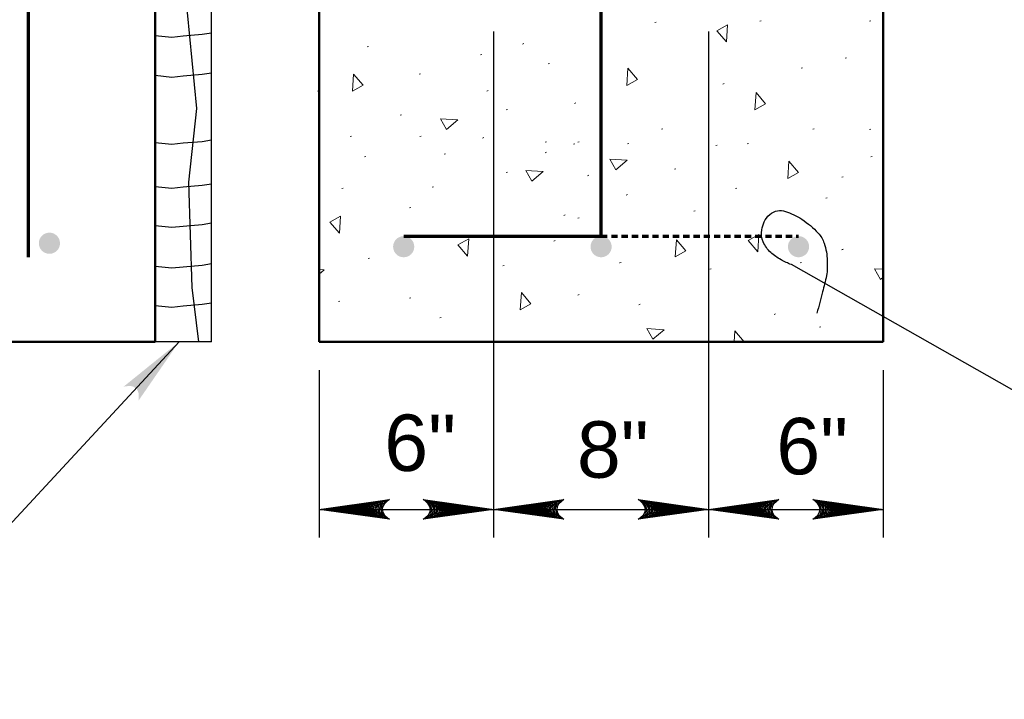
# Model space of a CAD drawing. Extents: x -312 to 328, y -156 to 292.
# Tile 23 of 89: x -144 to -109, y 56 to 80. Entities that reach past the tile are written whole.
import ezdxf

# ---------------------------------------------------------------- set-up
doc = ezdxf.new("R2010")
doc.units = 0
doc.header["$MEASUREMENT"] = 0
doc.linetypes.add('DGN Style 2', pattern=[0.364053, 0.218432, -0.145621])
for name, color, linetype, lineweight in [('Level 1', 253, 'Continuous', 18), ('Level 45', 253, 'Continuous', 18), ('S-Anno-Dims', 33, 'Continuous', 35), ('S-Anno-Patt', 152, 'Continuous', 18), ('S-Anno-Text', 53, 'Continuous', 25), ('S-Fndn-Comp', 13, 'Continuous', 25), ('S-Sect-Conc', 6, 'Continuous', 50), ('S-Sect-Rbar', 7, 'Continuous', 70)]:
    doc.layers.add(name, color=color, linetype=linetype, lineweight=lineweight)
doc.styles.add('NOTES', font='romans.shx')

# ---------------------------------------------------------------- blocks, each defined once
blk = doc.blocks.new('REBAR')
at = {"layer": 'Level 45', "linetype": 'Continuous', "lineweight": 25}
h = blk.add_hatch(color=31, dxfattribs=at)
edge = h.paths.add_edge_path()
edge.add_arc((0, 0), 0.375, 0, 360)
blk = doc.blocks.new('REBAR_1')
at = {"layer": 'Level 45', "linetype": 'Continuous', "lineweight": 25, "extrusion": (0, 0, -1)}
h = blk.add_hatch(color=31, dxfattribs=at)
edge = h.paths.add_edge_path()
edge.add_arc((0, 0), 0.375, 180, 540)
blk = doc.blocks.new('LARROW')
at = {"color": 0, "linetype": 'ByBlock', "lineweight": -2, "flags": 128}
blk.add_lwpolyline([(-4.925, 0.713), (0, 0), (-4.921, -0.713), (-4.768, -0.594), (-4.551, -0.382), (-4.445, -0.185), (-4.417, 0), (-4.457, 0.209), (-4.571, 0.413), (-4.791, 0.614), (-4.925, 0.713), (-0.146, 0.008), (-4.764, -0.665), (-4.622, -0.559), (-4.394, -0.343), (-4.319, -0.063), (-4.37, 0.217), (-4.504, 0.409), (-4.665, 0.567), (-4.776, 0.654), (-0.406, 0.008), (-4.555, -0.587), (-4.409, -0.492), (-4.335, -0.37), (-4.252, -0.213), (-4.209, 0.008), (-4.232, 0.189), (-4.319, 0.331), (-4.496, 0.445), (-4.614, 0.583), (-0.709, 0.008), (-4.327, -0.5), (-4.165, -0.299), (-4.118, -0.055), (-4.142, 0.217), (-4.453, 0.512), (-1.047, 0.024), (-4.118, -0.406), (-4.075, -0.264), (-3.98, -0.035), (-4.039, 0.209), (-4.283, 0.425), (-1.358, 0.024), (-4.008, -0.315), (-3.921, -0.142), (-3.882, 0.043), (-4.067, 0.331), (-1.728, 0.024), (-3.846, -0.236), (-3.787, -0.106), (-3.772, 0.043), (-3.921, 0.252), (-2.169, 0.024), (-3.713, -0.15), (-3.669, 0.051), (-3.811, 0.173), (-2.531, 0.024), (-3.61, -0.091), (-3.634, 0.102), (-2.902, 0.024), (-3.567, -0.028), (-3.587, 0.031), (-3.358, 0.031)], dxfattribs=at)

msp = doc.modelspace()

# ---------------------------------------------------------------- hatches: boundary and pattern name
at = {"layer": 'S-Anno-Text', "extrusion": (0, 0, -1)}
msp.add_hatch(color=256, dxfattribs=at).paths.add_polyline_path([(139.45797, 66.31634), (138.02385, 68.39587), (139.99022, 66.80709), (139.90736, 66.8229), (139.75643, 66.83573), (139.64065, 66.80752), (139.5494, 66.75016), (139.49, 66.67604), (139.45329, 66.56836), (139.4489, 66.4143)], flags=16)

# ---------------------------------------------------------------- linework, layer by layer
at = {"layer": 'Level 1', "color": 214, "linetype": 'Continuous', "lineweight": 25}
msp.add_3dface([(-311.9741, -156.26001), (328.0259, -156.26001), (328.0259, 291.73999), (-311.9741, 291.73999)], dxfattribs=at)
msp.add_3dface([(-311.9741, -156.26001), (328.0259, -156.26001), (328.0259, 291.73999), (-311.9741, 291.73999)], dxfattribs=at)
msp.add_3dface([(-311.9741, -156.26001), (328.0259, -156.26001), (328.0259, 291.73999), (-311.9741, 291.73999)], dxfattribs=at)
at = {"layer": 'S-Anno-Dims', "lineweight": 25}
for p, q in [((-126.86872, 79.39787), (-126.86872, 61.45974)), ((-119.24572, 79.39787), (-119.24572, 61.45974)), ((-133.05722, 67.39787), (-133.05722, 61.45974)), ((-113.0571, 67.39787), (-113.0571, 61.45974)), ((-133.05722, 62.45774), (-126.86872, 62.45774)), ((-126.86872, 62.45774), (-119.24572, 62.45774)), ((-119.24572, 62.45774), (-113.0571, 62.45774))]:
    msp.add_line(p, q, dxfattribs=at)
at = {"layer": 'S-Anno-Patt'}
for p, q in [((-121.11072, 79.72724), (-121.15822, 79.71374)), ((-117.3771, 79.77774), (-117.4246, 79.76424)), ((-113.4921, 79.77774), (-113.5396, 79.76424)), ((-125.79997, 78.96962), (-125.84747, 78.95612)), ((-131.29947, 78.86862), (-131.34697, 78.85512)), ((-127.29172, 78.58037), (-127.33922, 78.56687)), ((-124.89185, 78.26249), (-124.93935, 78.24899)), ((-114.35797, 78.46612), (-114.40547, 78.45262)), ((-129.46147, 77.89449), (-129.50897, 77.88099)), ((-115.91397, 78.11099), (-115.96147, 78.09749)), ((-118.69747, 77.55149), (-118.74497, 77.53799)), ((-133.06135, 77.30274), (-133.10885, 77.28924)), ((-127.06135, 77.30274), (-127.10885, 77.28924)), ((-123.95047, 76.86549), (-123.99797, 76.85199)), ((-126.37822, 76.63687), (-126.42572, 76.62337)), ((-130.1391, 76.44412), (-130.1866, 76.43062)), ((-120.86722, 75.95087), (-120.91472, 75.93737)), ((-115.49997, 75.95087), (-115.54747, 75.93737)), ((-113.4921, 75.93899), (-113.5396, 75.92549)), ((-131.90497, 75.68649), (-131.95247, 75.67299)), ((-129.43272, 75.68649), (-129.48022, 75.67299)), ((-127.21272, 75.63599), (-127.26022, 75.62249)), ((-124.99272, 75.48437), (-125.04022, 75.47087)), ((-123.9866, 75.42037), (-124.0341, 75.40687)), ((-123.83522, 75.48437), (-123.88272, 75.47087)), ((-122.06935, 75.43387), (-122.11685, 75.42037)), ((-117.83122, 75.43387), (-117.87872, 75.42037)), ((-128.57497, 75.06687), (-128.62247, 75.05337)), ((-124.99272, 75.11737), (-125.04022, 75.10387)), ((-118.9411, 75.36987), (-118.9886, 75.35637)), ((-131.40035, 74.96574), (-131.44785, 74.95224)), ((-113.44172, 74.96574), (-113.48922, 74.95224)), ((-126.37822, 74.41612), (-126.42572, 74.40262)), ((-120.41035, 74.53049), (-120.45785, 74.51699)), ((-123.49372, 74.30187), (-123.54122, 74.28837)), ((-114.47422, 74.24774), (-114.52172, 74.23424)), ((-132.20222, 73.84449), (-132.24972, 73.83099)), ((-129.00197, 73.89412), (-129.04947, 73.88062)), ((-118.2406, 73.84449), (-118.2881, 73.83099)), ((-122.12347, 73.61587), (-122.17097, 73.60237)), ((-122.12335, 73.61587), (-122.17085, 73.60237)), ((-115.0431, 73.50162), (-115.0906, 73.48812)), ((-129.8041, 73.15862), (-129.8516, 73.14512)), ((-119.72522, 73.04424), (-119.77272, 73.03074)), ((-124.33685, 72.89487), (-124.38435, 72.88137)), ((-123.83522, 72.79387), (-123.88272, 72.78037)), ((-124.68997, 71.98574), (-124.73747, 71.97224)), ((-131.27247, 71.36862), (-131.31997, 71.35512)), ((-126.49235, 71.10074), (-126.53985, 71.08724)), ((-122.35185, 71.21512), (-122.39935, 71.20162)), ((-122.35172, 71.21512), (-122.39922, 71.20162)), ((-119.15422, 70.98649), (-119.20172, 70.97299)), ((-115.95672, 71.21512), (-116.00422, 71.20162)), ((-132.31647, 69.84324), (-132.36397, 69.82974)), ((-129.8041, 69.95749), (-129.8516, 69.94399)), ((-123.83635, 70.07187), (-123.88385, 70.05837)), ((-121.6666, 69.72887), (-121.7141, 69.71537)), ((-128.72635, 69.25812), (-128.77385, 69.24462)), ((-116.87022, 69.38587), (-116.91772, 69.37237)), ((-115.27147, 68.92862), (-115.31897, 68.91512))]:
    msp.add_line(p, q, dxfattribs=at)
at = {"layer": 'S-Anno-Patt', "flags": 128}
for points in [[(-133.05747, 70.96137), (-132.87947, 70.94987)], [(-132.87947, 70.94987), (-133.05747, 70.79812)], [(-113.0571, 70.68912), (-113.1506, 70.60949), (-113.36435, 70.98937), (-113.0571, 70.96962)], [(-118.3451, 68.39587), (-118.31985, 68.78699)], [(-118.31985, 68.78699), (-117.98647, 68.39587)]]:
    msp.add_lwpolyline(points, dxfattribs=at)
at = {"layer": 'S-Anno-Patt'}
for points in [[(-118.61185, 79.02774), (-118.95222, 79.42712), (-118.57235, 79.64087)], [(-131.8386, 77.89237), (-131.49822, 77.49299), (-131.8781, 77.27924)], [(-122.10397, 78.09437), (-121.7636, 77.69499), (-122.14347, 77.48124)], [(-117.5631, 77.23562), (-117.22272, 76.83624), (-117.6026, 76.62249)], [(-128.13672, 76.26687), (-128.5361, 75.92649), (-128.74985, 76.30637)], [(-122.1356, 74.83912), (-122.53497, 74.49874), (-122.74872, 74.87862)], [(-116.4026, 74.79762), (-116.06222, 74.39824), (-116.4421, 74.18449)], [(-125.10947, 74.43499), (-125.50885, 74.09462), (-125.7226, 74.47449)], [(-132.33247, 72.24574), (-132.67285, 72.64512), (-132.29297, 72.85887)], [(-127.7916, 71.43762), (-128.13197, 71.83699), (-127.7521, 72.05074)], [(-120.38847, 72.01962), (-120.0481, 71.62024), (-120.42797, 71.40649)], [(-117.50185, 71.58912), (-117.84222, 71.98849), (-117.46235, 72.20224)], [(-125.8851, 70.15074), (-125.54472, 69.75137), (-125.9246, 69.53762)], [(-120.82385, 68.82849), (-121.22322, 68.48812), (-121.43697, 68.86799)]]:
    msp.add_3dface(points, dxfattribs=at)
at = {"layer": 'S-Anno-Text'}
msp.add_line((-114.4721, 71.67237), (-114.5196, 71.65887), dxfattribs=at)
at = {"layer": 'S-Anno-Text', "flags": 128}
for points in [[(-95.59197, 61.37899), (-99.09272, 61.37899), (-116.31235, 71.14012)], [(-157.81685, 57.71962), (-147.92035, 57.71962), (-138.02385, 68.39587)]]:
    msp.add_lwpolyline(points, dxfattribs=at)
at = {"layer": 'S-Anno-Text'}
msp.add_open_spline([(-116.31235, 71.14012), (-116.44207, 71.18449), (-116.5593, 71.24283), (-116.67879, 71.30883), (-116.81088, 71.38178), (-116.92784, 71.46199), (-117.04435, 71.56424), (-117.16429, 71.66949), (-117.24416, 71.79768), (-117.31059, 71.9382), (-117.3726, 72.06937), (-117.38071, 72.22325), (-117.35652, 72.36424), (-117.32204, 72.56516), (-117.25514, 72.74846), (-117.07998, 72.90872), (-116.91655, 73.05825), (-116.69619, 73.07863), (-116.52157, 73.02206), (-116.32498, 72.95838), (-116.12899, 72.86874), (-115.944, 72.74297), (-115.72465, 72.59385), (-115.537, 72.45201), (-115.36131, 72.25407), (-115.26488, 72.14543), (-115.1949, 72.03029), (-115.14902, 71.89458), (-115.0797, 71.68954), (-115.04433, 71.48246), (-115.03899, 71.27348), (-115.03453, 71.09864), (-115.0301, 70.92337), (-115.06637, 70.74645), (-115.10717, 70.54745), (-115.15599, 70.36129), (-115.20308, 70.16877), (-115.26545, 69.91379), (-115.32609, 69.66026), (-115.41013, 69.41026)], degree=3, knots=[0, 0, 0, 0, 0.05544973, 0.05544973, 0.05544973, 0.11674428, 0.11674428, 0.11674428, 0.17984166, 0.17984166, 0.17984166, 0.23873911, 0.23873911, 0.23873911, 0.32267713, 0.32267713, 0.32267713, 0.40099642, 0.40099642, 0.40099642, 0.4891651, 0.4891651, 0.4891651, 0.59371221, 0.59371221, 0.59371221, 0.65109713, 0.65109713, 0.65109713, 0.73779579, 0.73779579, 0.73779579, 0.81033314, 0.81033314, 0.81033314, 0.89192817, 0.89192817, 0.89192817, 1, 1, 1, 1], dxfattribs=at)
at = {"layer": 'S-Fndn-Comp'}
for q in [(-136.86872, 92.39387), (-138.86872, 68.39387)]:
    msp.add_line((-136.86872, 68.39387), q, dxfattribs=at)
at = {"layer": 'S-Fndn-Comp', "flags": 128}
for points in [[(-137.6001, 92.39387), (-137.41022, 91.59387), (-137.49022, 89.51362), (-138.0486, 87.27349), (-137.41022, 84.07349), (-137.72947, 81.11324), (-137.72947, 80.07299), (-137.39872, 76.66687), (-137.68172, 74.06149), (-137.56847, 70.32337), (-137.33347, 68.39412)], [(-138.86872, 79.26262), (-138.27572, 79.20124), (-137.87972, 79.24387), (-137.20097, 79.30049), (-136.86847, 79.35412)], [(-138.86872, 77.84637), (-138.27572, 77.78524), (-137.87972, 77.82787), (-137.20097, 77.88424), (-136.86847, 77.93812)], [(-138.86872, 75.46762), (-138.27572, 75.40649), (-137.87972, 75.44899), (-137.20097, 75.50549), (-136.86847, 75.55924)], [(-138.86872, 73.90987), (-138.27572, 73.84874), (-137.87972, 73.89124), (-137.20097, 73.94787), (-136.86847, 74.00149)], [(-138.86872, 72.52237), (-138.27572, 72.46124), (-137.87972, 72.50374), (-137.20097, 72.56024), (-136.86847, 72.61399)], [(-138.86872, 71.07799), (-138.27572, 71.01687), (-137.87972, 71.05949), (-137.20097, 71.11587), (-136.86847, 71.16974)], [(-138.86872, 69.69049), (-138.27572, 69.62924), (-137.87972, 69.67174), (-137.20097, 69.72837), (-136.86847, 69.78199)]]:
    msp.add_lwpolyline(points, dxfattribs=at)
at = {"layer": 'S-Sect-Conc'}
for p, q in [((-138.86872, 68.39387), (-138.86872, 96.39387)), ((-133.05722, 68.39587), (-133.05722, 80.39587)), ((-113.05722, 68.39587), (-113.05722, 80.39587)), ((-138.86872, 68.39387), (-146.86872, 68.39587)), ((-133.05722, 68.39587), (-113.05722, 68.39587))]:
    msp.add_line(p, q, dxfattribs=at)
at = {"layer": 'S-Sect-Rbar'}
for p, q in [((-123.05722, 72.14587), (-123.05722, 104.89587)), ((-143.36872, 94.89387), (-143.36872, 71.39387)), ((-130.05722, 72.14587), (-123.05722, 72.14587))]:
    msp.add_line(p, q, dxfattribs=at)
at = {"layer": 'S-Sect-Rbar', "linetype": 'DGN Style 2'}
msp.add_line((-123.05722, 72.14587), (-116.05722, 72.14587), dxfattribs=at)

# ---------------------------------------------------------------- block references
at = {"layer": 'Level 45', "color": 31, "linetype": 'Continuous', "lineweight": 25, "extrusion": (0, 0, -1), "rotation": 270}
msp.add_blockref('REBAR_1', (142.61872, 71.89387), dxfattribs=at)
at = {"layer": 'Level 45', "color": 31, "linetype": 'Continuous', "lineweight": 25}
for p in [(-130.05735, 71.77087), (-123.05735, 71.77087), (-116.05735, 71.77087)]:
    msp.add_blockref('REBAR', p, dxfattribs=at)
at = {"layer": 'S-Anno-Dims', "lineweight": 25, "xscale": 0.5065787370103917, "yscale": 0.4901954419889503, "zscale": 0.03175, "rotation": 180}
for p in [(-133.05722, 62.45774), (-126.86872, 62.45774), (-119.24572, 62.45774)]:
    msp.add_blockref('LARROW', p, dxfattribs=at)
at = {"layer": 'S-Anno-Dims', "lineweight": 25, "xscale": 0.5065787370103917, "yscale": 0.4901954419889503, "zscale": 0.03175}
for p in [(-126.86872, 62.45774), (-119.24572, 62.45774), (-113.0571, 62.45774)]:
    msp.add_blockref('LARROW', p, dxfattribs=at)

# ---------------------------------------------------------------- texts
at = {"layer": 'S-Anno-Dims', "lineweight": 25, "char_height": 2, "attachment_point": 1, "line_spacing_factor": 0.734563, "style": 'NOTES'}
for s, insert in [('\\fArial|b0|i0|c0|p39;6"', (-130.74501, 65.82081)), ('\\fArial|b0|i0|c0|p39;8"', (-123.91433, 65.58113)), ('\\fArial|b0|i0|c0|p39;6"', (-116.84398, 65.70097))]:
    msp.add_mtext(s, dxfattribs=dict(at, insert=insert))

doc.saveas('drawing.dxf')
